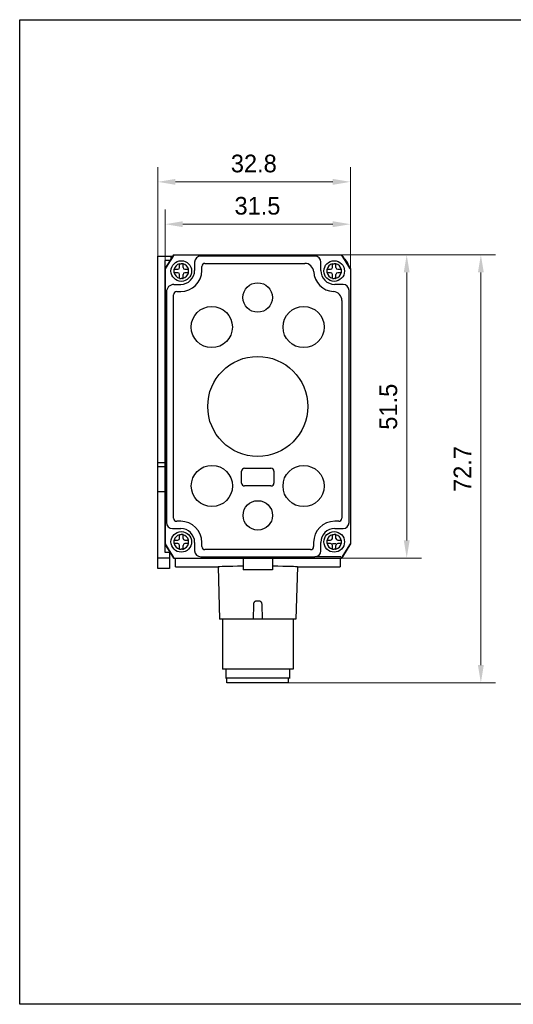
# Model space of a CAD drawing. Header units: millimetres. Extents: x 128 to 439, y 140 to 307.
# Tile 1 of 3: x 128 to 212, y 140 to 307. Entities that reach past the tile are written whole.
import ezdxf

# ---------------------------------------------------------------- set-up
doc = ezdxf.new("R2010")
doc.units = ezdxf.units.MM
doc.header["$LTSCALE"] = 23.1
doc.header["$PDMODE"] = 3
doc.header["$PDSIZE"] = 8
doc.layers.get('0').update_dxf_attribs({"linetype": 'CONTINUOUS'})
doc.layers.get('Defpoints').update_dxf_attribs({"linetype": 'CONTINUOUS'})
for name, color, linetype in [('000-ID2000X_DXF_DIMENSION', 7, 'CONTINUOUS'), ('DA-13-014413DXF_CONTINUOUS_LINE', 7, 'CONTINUOUS'), ('DE-11-107728DXF_CONTINUOUS_LINE', 7, 'CONTINUOUS'), ('DE-13-002784DXF_CONTINUOUS_LINE', 7, 'CONTINUOUS'), ('DE-13-002800DXF_CONTINUOUS_LINE', 7, 'CONTINUOUS'), ('DE-13-002801DXF_CONTINUOUS_LINE', 7, 'CONTINUOUS'), ('DE-13-002819DXF_CONTINUOUS_LINE', 7, 'CONTINUOUS'), ('DE-18-000293DXF_CONTINUOUS_LINE', 7, 'CONTINUOUS'), ('DE-18-000305DXF_CONTINUOUS_LINE', 7, 'CONTINUOUS'), ('DE-19-012634DXF_CONTINUOUS_LINE', 7, 'CONTINUOUS'), ('SC-PM2X10B_DXF_CONTINUOUS_LINE', 7, 'CONTINUOUS')]:
    doc.layers.add(name, color=color, linetype=linetype)
doc.styles.add('尺寸值（小）', font='兰亭黑 GBK.TTF', dxfattribs={"height": 3})
doc.dimstyles.new('1直线标注', dxfattribs={"dimtxt": 3, "dimasz": 3, "dimexe": 2.5, "dimexo": 0, "dimtad": 1, "dimdec": 1, "dimdsep": 46, "dimtxsty": '尺寸值（小）', "dimblk": '_FILLED', "dimcen": 0, "dimclrd": 8, "dimclre": 8, "dimclrt": 7, "dimadec": 0, "dimazin": 0, "dimtp": 0.001, "dimtm": 0.001, "dimtfac": 1, "dimtdec": 1, "dimtmove": 0, "dimatfit": 0, "dimldrblk": '_FILLED', "dimfxl": 1, "dimtolj": 1, "dimlwd": 15, "dimlwe": 15, "dimarcsym": 0})

# ---------------------------------------------------------------- blocks, each defined once
blk = doc.blocks.new('_FILLED')
at = {"color": 0, "linetype": 'ByBlock'}
blk.add_solid([(0, 0), (-1, 0.167), (-1, -0.167)], dxfattribs=at)
blk = doc.blocks.new('*D57')
at = {"layer": '000-ID2000X_DXF_DIMENSION', "color": 8, "lineweight": 15}
for p, q in [((151.71, 266.72), (151.71, 281.86)), ((184.46, 264.57), (184.46, 281.86)), ((154.71, 279.36), (181.46, 279.36))]:
    blk.add_line(p, q, dxfattribs=at)
at = {"layer": 'Defpoints', "color": 0}
for p in [(184.46, 279.36), (151.71, 266.72), (184.46, 264.57)]:
    blk.add_point(p, dxfattribs=at)
at = {"layer": '000-ID2000X_DXF_DIMENSION', "color": 8, "linetype": 'ByBlock', "lineweight": 15, "xscale": 3, "yscale": 3, "zscale": 3, "rotation": 180}
blk.add_blockref('_FILLED', (151.71, 279.36), dxfattribs=at)
at = {"layer": '000-ID2000X_DXF_DIMENSION', "color": 8, "linetype": 'ByBlock', "lineweight": 15, "xscale": 3, "yscale": 3, "zscale": 3}
blk.add_blockref('_FILLED', (184.46, 279.36), dxfattribs=at)
at = {"layer": '000-ID2000X_DXF_DIMENSION', "color": 7, "insert": (168.04, 283.98), "char_height": 3, "attachment_point": 2, "line_spacing_factor": 0.9, "style": '尺寸值（小）'}
blk.add_mtext('\\A1;32.8', dxfattribs=at)
blk = doc.blocks.new('*D58')
at = {"layer": '000-ID2000X_DXF_DIMENSION', "color": 8, "lineweight": 15}
for p, q in [((182.96, 266.97), (196.54, 266.97)), ((194.04, 263.97), (194.04, 218.47)), ((182.96, 215.47), (196.54, 215.47))]:
    blk.add_line(p, q, dxfattribs=at)
at = {"layer": 'Defpoints', "color": 0}
for p in [(182.96, 266.97), (182.96, 215.47), (194.04, 215.47)]:
    blk.add_point(p, dxfattribs=at)
at = {"layer": '000-ID2000X_DXF_DIMENSION', "color": 8, "linetype": 'ByBlock', "lineweight": 15, "xscale": 3, "yscale": 3, "zscale": 3}
for p, rotation in [((194.04, 266.97), 90), ((194.04, 215.47), 270)]:
    blk.add_blockref('_FILLED', p, dxfattribs=dict(at, rotation=rotation))
at = {"layer": '000-ID2000X_DXF_DIMENSION', "color": 7, "insert": (189.41, 241.17), "char_height": 3, "attachment_point": 2, "rotation": 90, "line_spacing_factor": 0.9, "style": '尺寸值（小）'}
blk.add_mtext('\\A1;51.5', dxfattribs=at)
blk = doc.blocks.new('*D64')
at = {"layer": '000-ID2000X_DXF_DIMENSION', "color": 8, "lineweight": 15}
for p, q in [((182.96, 266.97), (209.15, 266.97)), ((206.65, 263.97), (206.65, 197.3)), ((173.96, 194.3), (209.15, 194.3))]:
    blk.add_line(p, q, dxfattribs=at)
at = {"layer": 'Defpoints', "color": 0}
for p in [(182.96, 266.97), (173.96, 194.3), (206.65, 194.3)]:
    blk.add_point(p, dxfattribs=at)
at = {"layer": '000-ID2000X_DXF_DIMENSION', "color": 8, "linetype": 'ByBlock', "lineweight": 15, "xscale": 3, "yscale": 3, "zscale": 3}
for p, rotation in [((206.65, 266.97), 90), ((206.65, 194.3), 270)]:
    blk.add_blockref('_FILLED', p, dxfattribs=dict(at, rotation=rotation))
at = {"layer": '000-ID2000X_DXF_DIMENSION', "color": 7, "insert": (202.02, 230.6), "char_height": 3, "attachment_point": 2, "rotation": 90, "line_spacing_factor": 0.9, "style": '尺寸值（小）'}
blk.add_mtext('\\A1;72.7', dxfattribs=at)
blk = doc.blocks.new('*D67')
at = {"layer": '000-ID2000X_DXF_DIMENSION', "color": 8, "lineweight": 15}
for p, q in [((152.96, 264.57), (152.96, 274.67)), ((184.46, 264.57), (184.46, 274.67)), ((155.96, 272.17), (181.46, 272.17))]:
    blk.add_line(p, q, dxfattribs=at)
at = {"layer": 'Defpoints', "color": 0}
for p in [(184.46, 272.17), (152.96, 264.57), (184.46, 264.57)]:
    blk.add_point(p, dxfattribs=at)
at = {"layer": '000-ID2000X_DXF_DIMENSION', "color": 8, "linetype": 'ByBlock', "lineweight": 15, "xscale": 3, "yscale": 3, "zscale": 3, "rotation": 180}
blk.add_blockref('_FILLED', (152.96, 272.17), dxfattribs=at)
at = {"layer": '000-ID2000X_DXF_DIMENSION', "color": 8, "linetype": 'ByBlock', "lineweight": 15, "xscale": 3, "yscale": 3, "zscale": 3}
blk.add_blockref('_FILLED', (184.46, 272.17), dxfattribs=at)
at = {"layer": '000-ID2000X_DXF_DIMENSION', "color": 7, "insert": (168.66, 276.8), "char_height": 3, "attachment_point": 2, "line_spacing_factor": 0.9, "style": '尺寸值（小）'}
blk.add_mtext('\\A1;31.5', dxfattribs=at)

msp = doc.modelspace()

# ---------------------------------------------------------------- linework, layer by layer
msp.add_lwpolyline([(128.22502, 306.89945), (438.65105, 306.89945), (438.65105, 139.68438), (128.22502, 139.68438)], close=True)
at = {"layer": 'DA-13-014413DXF_CONTINUOUS_LINE'}
for p, q in [((153.03434, 264.68701), (154.31154, 266.73053)), ((154.73539, 266.96545), (182.68134, 266.96545)), ((183.10519, 266.73053), (184.38239, 264.68701)), ((152.95837, 264.4221), (152.95837, 218.0088)), ((184.45837, 264.4221), (184.45837, 218.0088)), ((154.31154, 215.70037), (153.03434, 217.74389)), ((184.38239, 217.74389), (183.10519, 215.70037)), ((154.73539, 215.46545), (182.68134, 215.46545))]:
    msp.add_line(p, q, dxfattribs=at)
at = {"layer": 'DE-11-107728DXF_CONTINUOUS_LINE'}
for p, q in [((151.70837, 213.71545), (151.70837, 266.71545)), ((151.70837, 266.71545), (154.30212, 266.71545)), ((153.90837, 266.71545), (153.90837, 266.08545)), ((151.70837, 231.71545), (152.95837, 231.71545)), ((151.70837, 231.00073), (152.95837, 231.00073)), ((151.70837, 226.75809), (152.95837, 226.75809)), ((153.70837, 216.41545), (153.70837, 213.71545)), ((153.70837, 215.47281), (151.70837, 215.47281)), ((153.70837, 213.71545), (151.70837, 213.71545))]:
    msp.add_line(p, q, dxfattribs=at)
msp.add_arc((182.20837, 264.71545), 2, 8.1201429, 55.8958545, dxfattribs=at)
at = {"layer": 'DE-13-002784DXF_CONTINUOUS_LINE'}
for p, q in [((154.71026, 213.96619), (154.71026, 215.46545)), ((182.71026, 215.46545), (182.71026, 213.96619)), ((154.71026, 213.96636), (161.9781, 213.96636)), ((154.71026, 213.96618), (161.97823, 213.96618)), ((161.97802, 213.96689), (162.21026, 205.0978)), ((175.44251, 213.96689), (175.21026, 205.0978)), ((175.4423, 213.96618), (182.71026, 213.96618)), ((175.44243, 213.96636), (182.71026, 213.96636)), ((167.96026, 205.0978), (168.02594, 207.60577)), ((168.44531, 208.19763), (168.97522, 208.19763)), ((169.39459, 207.60577), (169.46026, 205.0978)), ((175.21026, 205.0978), (162.21026, 205.0978)), ((162.71026, 205.0978), (162.71026, 196.5978)), ((174.71026, 205.0978), (174.71026, 196.5978)), ((174.71026, 196.5978), (162.71026, 196.5978)), ((163.31026, 196.5978), (163.31026, 195.0978)), ((174.11026, 196.5978), (174.11026, 195.0978)), ((174.21026, 195.0978), (163.21026, 195.0978))]:
    msp.add_line(p, q, dxfattribs=at)
for start_param, end_param in [(1.951593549, 3.142049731), (-0.000457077, 1.190606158)]:
    msp.add_ellipse((168.71026, 213.96694), major_axis=(6.73225, 0), ratio=0.017455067, start_param=start_param, end_param=end_param, dxfattribs=at)
for points, knots in [([(168.02594, 207.60577), (168.02767, 207.67182), (168.04212, 207.77115), (168.08471, 207.89654), (168.12901, 207.98562), (168.18663, 208.06679), (168.25872, 208.13567), (168.33171, 208.17679), (168.39562, 208.19453), (168.42877, 208.19763), (168.44531, 208.19763)], [0, 0, 0, 0, 0.250028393, 0.375163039, 0.500219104, 0.625191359, 0.750066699, 0.874840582, 0.937408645, 1, 1, 1, 1]), ([(168.97522, 208.19763), (168.99176, 208.19763), (169.02491, 208.19453), (169.08881, 208.17679), (169.1618, 208.13567), (169.23389, 208.06679), (169.29152, 207.98562), (169.33582, 207.89654), (169.37841, 207.77115), (169.39286, 207.67182), (169.39459, 207.60577)], [0, 0, 0, 0, 0.062591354, 0.125159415, 0.249933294, 0.374808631, 0.499780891, 0.624836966, 0.749971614, 1, 1, 1, 1])]:
    msp.add_open_spline(points, degree=3, knots=knots, dxfattribs=at)
at = {"layer": 'DE-13-002800DXF_CONTINUOUS_LINE'}
for p, q in [((154.31149, 266.73045), (153.03437, 264.68705)), ((154.73549, 266.96545), (182.68124, 266.96545)), ((184.38236, 264.68705), (183.10524, 266.73045)), ((152.95837, 264.42205), (152.95837, 218.00885)), ((184.45837, 264.42205), (184.45837, 218.00885)), ((153.03437, 217.74385), (154.31149, 215.70045)), ((183.10524, 215.70045), (184.38236, 217.74385)), ((154.73549, 215.46545), (182.68124, 215.46545))]:
    msp.add_line(p, q, dxfattribs=at)
at = {"layer": 'DE-13-002801DXF_CONTINUOUS_LINE'}
for p, q in [((154.45837, 266.96545), (152.95837, 264.56545)), ((152.95837, 216.41545), (152.95837, 266.01545)), ((153.86462, 266.01545), (152.95837, 266.01545)), ((154.45837, 266.96545), (182.95837, 266.96545)), ((184.45837, 264.56545), (182.95837, 266.96545)), ((184.45837, 264.56545), (184.45837, 217.86545)), ((152.95837, 217.86545), (154.45837, 215.46545)), ((182.95837, 215.46545), (184.45837, 217.86545)), ((153.86462, 216.41545), (152.95837, 216.41545)), ((154.45837, 215.46545), (182.95837, 215.46545)), ((166.20837, 215.46545), (166.20837, 213.46545)), ((171.20837, 215.46545), (171.20837, 213.46545)), ((171.20837, 213.46545), (166.20837, 213.46545))]:
    msp.add_line(p, q, dxfattribs=at)
at = {"layer": 'DE-13-002819DXF_CONTINUOUS_LINE'}
for p, q in [((152.95837, 264.56545), (154.45837, 266.96545)), ((154.45837, 266.96545), (182.95837, 266.96545)), ((178.40837, 266.74287), (159.00837, 266.74287)), ((182.95837, 266.96545), (184.45837, 264.56545)), ((152.95837, 264.56545), (152.95837, 217.86545)), ((157.98095, 265.71545), (157.98095, 264.31545)), ((159.20218, 264.31545), (159.20218, 264.99545)), ((159.72837, 265.52163), (176.69837, 265.52163)), ((179.43578, 264.31545), (179.43578, 265.71545)), ((184.45837, 264.56545), (184.45837, 217.86545)), ((154.45837, 261.94287), (155.60837, 261.94287)), ((183.20837, 261.94287), (181.80837, 261.94287)), ((184.23578, 221.51545), (184.23578, 260.91545)), ((153.18095, 260.66545), (153.18095, 221.51545)), ((154.40218, 222.23545), (154.40218, 260.19545)), ((154.92837, 260.72163), (155.60837, 260.72163)), ((183.01455, 259.20546), (183.01455, 222.23545)), ((155.60837, 221.70927), (154.92837, 221.70927)), ((182.48837, 221.70927), (181.80837, 221.70927)), ((154.20837, 220.48803), (155.60837, 220.48803)), ((181.80837, 220.48803), (183.20837, 220.48803)), ((154.45837, 215.46545), (152.95837, 217.86545)), ((157.98095, 218.11545), (157.98095, 216.71545)), ((159.20218, 217.43545), (159.20218, 218.11545)), ((178.21455, 218.11545), (178.21455, 217.43545)), ((179.43578, 216.71545), (179.43578, 218.11545)), ((184.45837, 217.86545), (182.95837, 215.46545)), ((177.68837, 216.90927), (159.72837, 216.90927)), ((154.45837, 215.46545), (182.95837, 215.46545)), ((159.00837, 215.68803), (178.40837, 215.68803)), ((178.40837, 215.65399), (178.40837, 215.68803)), ((182.85387, 215.65399), (178.40837, 215.65399)), ((182.85387, 215.65399), (182.95837, 215.46545))]:
    msp.add_line(p, q, dxfattribs=at)
for centre, radius, start, end in [((159.00837, 265.71545), 1.02742, 90, 180), ((178.40837, 265.71545), 1.02742, 0, 90), ((155.60837, 264.31545), 3.59382, 270, 0), ((155.60837, 264.31545), 2.37258, 270, 0), ((159.72837, 264.99545), 0.52618, 90, 180), ((176.69837, 263.99545), 1.52618, 3.5833217, 90), ((181.80837, 264.31545), 2.37258, 180, 270), ((181.80837, 264.31545), 3.59382, 183.5833217, 266.4166783), ((154.45837, 260.66545), 1.27742, 90, 180), ((183.20837, 260.91545), 1.02742, 0, 90), ((154.92837, 260.19545), 0.52618, 90, 180), ((181.48837, 259.20546), 1.52618, 0, 86.4166783), ((154.20837, 221.51545), 1.02742, 180, 270), ((154.92837, 222.23545), 0.52618, 180, 270), ((155.60837, 218.11545), 3.59382, 0, 90), ((181.80837, 218.11545), 3.59382, 90, 180), ((182.48837, 222.23545), 0.52618, 270, 0), ((183.20837, 221.51545), 1.02742, 270, 0), ((155.60837, 218.11545), 2.37258, 0, 90), ((181.80837, 218.11545), 2.37258, 90, 180), ((159.72837, 217.43545), 0.52618, 180, 270), ((177.68837, 217.43545), 0.52618, 270, 0), ((159.00837, 216.71545), 1.02742, 180, 270), ((178.40837, 216.71545), 1.02742, 270, 0)]:
    msp.add_arc(centre, radius, start, end, dxfattribs=at)
at = {"layer": 'DE-18-000293DXF_CONTINUOUS_LINE'}
for p, q in [((165.95837, 228.21545), (165.95837, 230.21545)), ((166.45837, 230.71545), (170.95837, 230.71545)), ((171.45837, 230.21545), (171.45837, 228.21545)), ((170.95837, 227.71545), (166.45837, 227.71545))]:
    msp.add_line(p, q, dxfattribs=at)
for centre, radius in [((168.69837, 259.71545), 2.5), ((160.89837, 254.70545), 3.5), ((176.50837, 254.70545), 3.5), ((168.70837, 241.21545), 8.5), ((160.90837, 227.71545), 3.5), ((176.50837, 227.70545), 3.5), ((168.71837, 222.71545), 2.5)]:
    msp.add_circle(centre, radius, dxfattribs=at)
for centre, start, end in [((166.45837, 230.21545), 90, 180), ((170.95837, 230.21545), 0, 90), ((166.45837, 228.21545), 180, 270), ((170.95837, 228.21545), 270, 0)]:
    msp.add_arc(centre, 0.5, start, end, dxfattribs=at)
at = {"layer": 'DE-18-000305DXF_CONTINUOUS_LINE'}
for p, q in [((165.95837, 228.21545), (165.95837, 230.21545)), ((166.45837, 230.71545), (170.95837, 230.71545)), ((171.45837, 230.21545), (171.45837, 228.21545)), ((170.95837, 227.71545), (166.45837, 227.71545))]:
    msp.add_line(p, q, dxfattribs=at)
for centre, radius in [((168.69837, 259.71545), 2.5), ((160.89837, 254.70545), 3.5), ((176.50837, 254.70545), 3.5), ((168.70837, 241.21545), 8.5), ((160.90837, 227.71545), 3.5), ((176.50837, 227.70545), 3.5), ((168.71837, 222.71545), 2.5)]:
    msp.add_circle(centre, radius, dxfattribs=at)
for centre, start, end in [((166.45837, 230.21545), 90, 180), ((170.95837, 230.21545), 0, 90), ((166.45837, 228.21545), 180, 270), ((170.95837, 228.21545), 270, 0)]:
    msp.add_arc(centre, 0.5, start, end, dxfattribs=at)
at = {"layer": 'DE-19-012634DXF_CONTINUOUS_LINE'}
for p, q in [((163.46026, 194.2978), (163.46026, 195.0978)), ((173.96026, 194.2978), (163.46026, 194.2978)), ((173.96026, 194.2978), (173.96026, 195.0978))]:
    msp.add_line(p, q, dxfattribs=at)
at = {"layer": 'SC-PM2X10B_DXF_CONTINUOUS_LINE'}
for p, q in [((154.45858, 264.51545), (154.45845, 264.44862)), ((154.45858, 264.51545), (155.10837, 264.51545)), ((155.40837, 265.46523), (155.45841, 265.46534)), ((155.40837, 264.81545), (155.40837, 265.46523)), ((155.45841, 265.46534), (155.70837, 265.46545)), ((156.00837, 264.81545), (156.00837, 265.46523)), ((156.30837, 264.51545), (156.95815, 264.51545)), ((180.45858, 264.51545), (180.45845, 264.44862)), ((180.45858, 264.51545), (181.10837, 264.51545)), ((181.40837, 265.46523), (181.45841, 265.46534)), ((181.40837, 264.81545), (181.40837, 265.46523)), ((181.45841, 265.46534), (181.70837, 265.46545)), ((182.00837, 264.81545), (182.00837, 265.46523)), ((182.30837, 264.51545), (182.95815, 264.51545)), ((155.10837, 263.91545), (154.45858, 263.91545)), ((155.40837, 262.96567), (155.40837, 263.61545)), ((155.90852, 262.96549), (155.70837, 262.96545)), ((156.00837, 262.96567), (156.00837, 263.61545)), ((156.95815, 263.91545), (156.30837, 263.91545)), ((156.95815, 263.91545), (156.95829, 263.98228)), ((181.10837, 263.91545), (180.45858, 263.91545)), ((181.40837, 262.96567), (181.40837, 263.61545)), ((181.90852, 262.96549), (181.70837, 262.96545)), ((182.00837, 262.96567), (182.00837, 263.61545)), ((182.95815, 263.91545), (182.30837, 263.91545)), ((182.95815, 263.91545), (182.95829, 263.98228)), ((155.40837, 219.46523), (155.45841, 219.46534)), ((155.40837, 218.81545), (155.40837, 219.46523)), ((155.45841, 219.46534), (155.70837, 219.46545)), ((156.00837, 218.81545), (156.00837, 219.46523)), ((181.40837, 219.46523), (181.45841, 219.46534)), ((181.40837, 218.81545), (181.40837, 219.46523)), ((181.45841, 219.46534), (181.70837, 219.46545)), ((182.00837, 218.81545), (182.00837, 219.46523)), ((154.45858, 218.51545), (154.45845, 218.44862)), ((154.45858, 218.51545), (155.10837, 218.51545)), ((155.10837, 217.91545), (154.45858, 217.91545)), ((155.40837, 216.96567), (155.40837, 217.61545)), ((156.00837, 216.96567), (156.00837, 217.61545)), ((156.30837, 218.51545), (156.95815, 218.51545)), ((156.95815, 217.91545), (156.30837, 217.91545)), ((156.95815, 217.91545), (156.95829, 217.98228)), ((180.45858, 218.51545), (180.45845, 218.44862)), ((180.45858, 218.51545), (181.10837, 218.51545)), ((181.10837, 217.91545), (180.45858, 217.91545)), ((181.40837, 217.91545), (182.00837, 217.91545)), ((181.40837, 216.96567), (181.40837, 217.61545)), ((182.00837, 216.96567), (182.00837, 217.61545)), ((182.30837, 218.51545), (182.95815, 218.51545)), ((182.95815, 217.91545), (182.30837, 217.91545)), ((182.95815, 217.91545), (182.95829, 217.98228)), ((155.90852, 216.96549), (155.70837, 216.96545)), ((181.90852, 216.96549), (181.70837, 216.96545))]:
    msp.add_line(p, q, dxfattribs=at)
for centre in [(155.70837, 264.21545), (181.70837, 264.21545), (155.70837, 218.21545), (181.70837, 218.21545)]:
    msp.add_circle(centre, 1.75, dxfattribs=at)
for centre, radius, start, end in [((279.07946, 264.21472), 124.62124, 179.8924636, 180.1375941), ((155.70837, 264.21545), 1.25, 103.8865404, 166.1134596), ((155.10837, 264.81545), 0.3, 270, 0), ((155.78196, 161.17456), 104.29091, 89.8756188, 90.0404341), ((155.70837, 264.21545), 1.25, 13.8865404, 76.1134596), ((156.30837, 264.81545), 0.3, 180, 270), ((32.33728, 264.21618), 124.62123, 359.8924636, 0.1375941), ((305.07946, 264.21472), 124.62124, 179.8924636, 180.1375941), ((181.70837, 264.21545), 1.25, 103.8865404, 166.1134596), ((181.10837, 264.81545), 0.3, 270, 0), ((181.78196, 161.17456), 104.29091, 89.8756188, 90.0404341), ((181.70837, 264.21545), 1.25, 13.8865404, 76.1134596), ((182.30837, 264.81545), 0.3, 180, 270), ((58.33728, 264.21618), 124.62123, 359.8924636, 0.1375941), ((155.70837, 264.21545), 1.25, 193.8865404, 256.1134596), ((155.10837, 263.61545), 0.3, 0, 90), ((155.63477, 367.25634), 104.29091, 269.8756188, 270.0404341), ((155.87083, 312.75141), 49.78593, 270.0433781, 270.1582792), ((155.70837, 264.21545), 1.25, 283.8865404, 346.1134596), ((156.30837, 263.61545), 0.3, 90, 180), ((181.70837, 264.21545), 1.25, 193.8865404, 256.1134596), ((181.10837, 263.61545), 0.3, 0, 90), ((181.63477, 367.25634), 104.29091, 269.8756188, 270.0404341), ((181.87083, 312.75141), 49.78593, 270.0433781, 270.1582792), ((181.70837, 264.21545), 1.25, 283.8865404, 346.1134596), ((182.30837, 263.61545), 0.3, 90, 180), ((155.70837, 218.21545), 1.25, 103.8865404, 166.1134596), ((155.78196, 115.17456), 104.29091, 89.8756188, 90.0404341), ((155.70837, 218.21545), 1.25, 13.8865404, 76.1134596), ((181.70837, 218.21545), 1.25, 103.8865404, 166.1134596), ((181.78196, 115.17456), 104.29091, 89.8756188, 90.0404341), ((181.70837, 218.21545), 1.25, 13.8865404, 76.1134596), ((279.07946, 218.21472), 124.62124, 179.8924636, 180.1375941), ((155.70837, 218.21545), 1.25, 193.8865404, 256.1134596), ((155.10837, 218.81545), 0.3, 270, 0), ((155.10837, 217.61545), 0.3, 0, 90), ((156.30837, 218.81545), 0.3, 180, 270), ((155.70837, 218.21545), 1.25, 283.8865404, 346.1134596), ((156.30837, 217.61545), 0.3, 90, 180), ((32.33728, 218.21618), 124.62123, 359.8924636, 0.1375941), ((305.07946, 218.21472), 124.62124, 179.8924636, 180.1375941), ((181.70837, 218.21545), 1.25, 193.8865404, 256.1134596), ((181.10837, 218.81545), 0.3, 270, 0), ((181.10837, 217.61545), 0.3, 0, 90), ((182.30837, 218.81545), 0.3, 180, 270), ((181.70837, 218.21545), 1.25, 283.8865404, 346.1134596), ((182.30837, 217.61545), 0.3, 90, 180), ((58.33728, 218.21618), 124.62123, 359.8924636, 0.1375941), ((155.63477, 321.25634), 104.29091, 269.8756188, 270.0404341), ((155.87083, 266.7514), 49.78593, 270.0433781, 270.1582792), ((181.63477, 321.25634), 104.29091, 269.8756188, 270.0404341), ((181.87083, 266.7514), 49.78593, 270.0433781, 270.1582792)]:
    msp.add_arc(centre, radius, start, end, dxfattribs=at)

# ---------------------------------------------------------------- dimensions: what is measured, and where the dimension line sits
at = {"layer": '000-ID2000X_DXF_DIMENSION'}
for base, p1, p2, picture, middle in [((184.4583651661, 279.3554544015), (151.7083651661, 266.7154499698), (184.4583651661, 264.5654499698), '*D57', (168.0364888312, 279.3554544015)), ((184.45837, 272.17059), (152.95837, 264.56545), (184.45837, 264.56545), '*D67', (168.66442, 272.17059))]:
    dim = msp.add_linear_dim(base=base, p1=p1, p2=p2, dimstyle='1直线标注', dxfattribs=at)
    dim.commit()
    dim.dimension.update_dxf_attribs({"geometry": picture, "text_midpoint": middle, "dimtype": 160})
for base, p2, picture, middle in [((206.64639, 194.2978), (173.96026, 194.2978), '*D64', (206.64639, 230.60233)), ((194.03687, 215.46545), (182.95837, 215.46545), '*D58', (194.03687, 241.17151))]:
    dim = msp.add_linear_dim(base=base, p1=(182.95837, 266.96545), p2=p2, angle=270, dimstyle='1直线标注', dxfattribs=at)
    dim.commit()
    dim.dimension.update_dxf_attribs({"geometry": picture, "text_midpoint": middle, "dimtype": 160})

doc.saveas('drawing.dxf')
